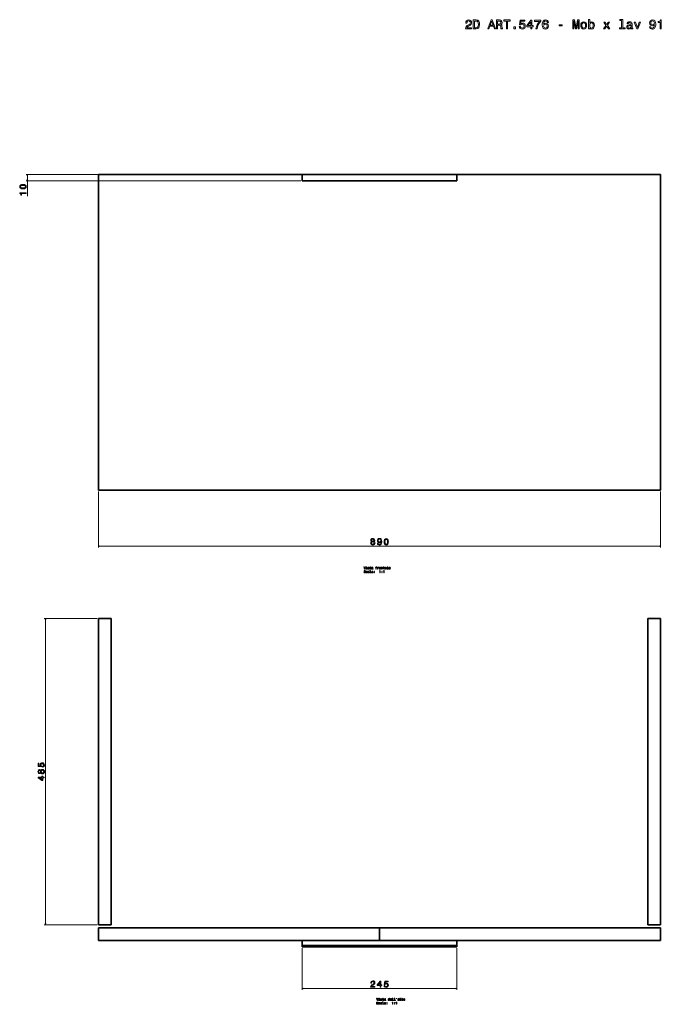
# Model space of a CAD drawing. Extents: x 25 to 1946, y -644 to 916.
# Tile 1 of 2: x 25 to 1041, y -644 to 916. Entities that reach past the tile are written whole.
import ezdxf

# ---------------------------------------------------------------- set-up
doc = ezdxf.new("R2010")
doc.units = 0

msp = doc.modelspace()

# ---------------------------------------------------------------- linework, layer by layer
at = {"color": 7, "lineweight": 13}
for p, q in [((470, 670.5), (34.8, 670.5)), ((36.8, 670.5), (36.8, 636.2)), ((470, 660.5), (34.8, 660.5)), ((149.5, 168.5), (149.5, 79.9)), ((1039.5, 168.5), (1039.5, 79.9)), ((1039.5, 81.9), (149.5, 81.9)), ((147.5, -32.7), (63.6, -32.7)), ((65.6, -517.7), (65.6, -32.7)), ((147.5, -517.7), (63.6, -517.7)), ((472, -554.7), (472, -620.7)), ((717, -554.7), (717, -620.7)), ((472, -618.7), (717, -618.7))]:
    msp.add_line(p, q, dxfattribs=at)
at = {"color": 7, "lineweight": 35}
for p, q in [((594.5, 670.5), (149.5, 670.5)), ((594.5, 670.5), (149.5, 670.5)), ((149.5, 670.5), (149.5, 170.5)), ((149.5, 170.5), (149.5, 670.5)), ((149.5, 670.5), (594.5, 670.5)), ((149.5, 670.5), (169.5, 670.5)), ((169.5, 670.5), (149.5, 670.5)), ((717, 670.5), (472, 670.5)), ((472, 670.5), (717, 670.5)), ((717, 670.5), (472, 670.5)), ((1039.5, 670.5), (594.5, 670.5)), ((1039.5, 670.5), (594.5, 670.5)), ((594.5, 670.5), (1039.5, 670.5)), ((1019.5, 670.5), (1039.5, 670.5)), ((1039.5, 670.5), (1019.5, 670.5)), ((1039.5, 170.5), (1039.5, 670.5)), ((1039.5, 170.5), (1039.5, 670.5)), ((1039.5, 670.5), (1039.5, 170.5)), ((1039.5, 670.5), (1039.5, 170.5)), ((1039.5, 170.5), (1039.5, 670.5)), ((472, 660.5), (717, 660.5)), ((717, 660.5), (472, 660.5)), ((594.5, 170.5), (149.5, 170.5)), ((149.5, 170.5), (594.5, 170.5)), ((1039.5, 170.5), (594.5, 170.5)), ((594.5, 170.5), (1039.5, 170.5)), ((149.5, -32.7), (149.5, -517.7)), ((149.5, -517.7), (149.5, -32.7)), ((149.5, -32.7), (169.5, -32.7)), ((169.5, -32.7), (149.5, -32.7)), ((169.5, -517.7), (169.5, -32.7)), ((169.5, -517.7), (169.5, -32.7)), ((169.5, -32.7), (169.5, -517.7)), ((1019.5, -32.7), (1019.5, -517.7)), ((1019.5, -517.7), (1019.5, -32.7)), ((1019.5, -32.7), (1039.5, -32.7)), ((1039.5, -32.7), (1019.5, -32.7)), ((1039.5, -517.7), (1039.5, -32.7)), ((1039.5, -517.7), (1039.5, -32.7)), ((1039.5, -32.7), (1039.5, -517.7)), ((149.5, -517.7), (169.5, -517.7)), ((149.5, -517.7), (169.5, -517.7)), ((169.5, -517.7), (149.5, -517.7)), ((149.5, -522.7), (149.5, -542.7)), ((594.5, -522.7), (149.5, -522.7)), ((149.5, -522.7), (594.5, -522.7)), ((149.5, -542.7), (149.5, -522.7)), ((1039.5, -522.7), (594.5, -522.7)), ((594.5, -522.7), (594.5, -542.7)), ((594.5, -522.7), (1039.5, -522.7)), ((594.5, -542.7), (594.5, -522.7)), ((1019.5, -517.7), (1039.5, -517.7)), ((1019.5, -517.7), (1039.5, -517.7)), ((1039.5, -517.7), (1019.5, -517.7)), ((1039.5, -542.7), (1039.5, -522.7)), ((1039.5, -542.7), (1039.5, -522.7)), ((1039.5, -522.7), (1039.5, -542.7)), ((149.5, -542.7), (472, -542.7)), ((149.5, -542.7), (594.5, -542.7)), ((594.5, -542.7), (149.5, -542.7)), ((717, -542.7), (472, -542.7)), ((472, -542.7), (717, -542.7)), ((594.5, -542.7), (1039.5, -542.7)), ((1039.5, -542.7), (594.5, -542.7)), ((717, -542.7), (1039.5, -542.7)), ((717, -550.7), (472, -550.7)), ((472, -550.7), (717, -550.7)), ((717, -552.7), (472, -552.7)), ((472, -552.7), (717, -552.7)), ((472, -552.7), (717, -552.7))]:
    msp.add_line(p, q, dxfattribs=at)
at = {"color": 7, "lineweight": 35, "ltscale": 0.25}
for p, q in [((472, 660.5), (472, 670.5)), ((472, 670.5), (472, 660.5)), ((717, 670.5), (717, 660.5)), ((717, 660.5), (717, 670.5)), ((717, -552.7), (717, -542.7))]:
    msp.add_line(p, q, dxfattribs=at)
at = {"color": 7, "lineweight": 35, "ltscale": 0.05}
for p, q in [((717, 668.5), (717, 670.5)), ((472, -552.7), (472, -550.7)), ((472, -550.7), (472, -552.7)), ((717, -550.7), (717, -552.7)), ((717, -552.7), (717, -550.7))]:
    msp.add_line(p, q, dxfattribs=at)
at = {"color": 7, "lineweight": 35, "ltscale": 0.2}
for p, q in [((717, 660.5), (717, 668.5)), ((472, -550.7), (472, -542.7)), ((472, -542.7), (472, -550.7)), ((717, -542.7), (717, -550.7)), ((717, -550.7), (717, -542.7))]:
    msp.add_line(p, q, dxfattribs=at)
at = {"color": 7, "lineweight": 13}
for points in [[(730.6, 901.1), (740.3, 901.1), (740.3, 902.8), (732.7, 902.8), (733.1, 903.8), (733.8, 904.5), (736.1, 906), (737.2, 906.6), (738.6, 907.4), (739.5, 908.5), (740.1, 909.6), (740.3, 911), (739.9, 912.7), (739, 914), (737.5, 914.9), (735.7, 915.2), (733.7, 914.8), (732.2, 913.9), (731.3, 912.4), (731, 910.4), (731, 910.1), (732.8, 910.1), (732.8, 910.3), (733, 911.6), (733.5, 912.6), (734.4, 913.3), (735.6, 913.5), (736.7, 913.3), (737.6, 912.8), (738.2, 912), (738.4, 911), (738.2, 910.1), (737.8, 909.3), (737.2, 908.6), (736.3, 908), (735.1, 907.4), (733.1, 906.1), (731.7, 904.8), (730.9, 903.2), (730.6, 901.1)], [(747.7, 915.1), (743, 915.1), (743, 901.1), (747.7, 901.1), (749.9, 901.5), (751.5, 902.9), (752.5, 905.1), (752.9, 908.1), (752.6, 911.1), (752.2, 912.4), (751.6, 913.3), (750, 914.6), (748.9, 915)], [(747.6, 913.4), (749.1, 913.1), (750.1, 912.2), (750.8, 910.5), (751, 908.1), (750.7, 905.7), (750.1, 904.1), (749, 903.1), (747.6, 902.7), (744.9, 902.7), (744.9, 913.4)], [(765.9, 901.1), (767.7, 901.1), (769.2, 905.2), (774.8, 905.2), (776.3, 901.1), (778.2, 901.1), (773, 915.1), (771, 915.1)], [(769.8, 906.9), (772, 913.1), (774.2, 906.9)], [(779.6, 901.1), (781.5, 901.1), (781.5, 907), (783.4, 907), (784.9, 906.9), (785.7, 906.6), (786.2, 906), (786.4, 904.8), (786.5, 903), (786.6, 901.8), (786.9, 901.1), (789, 901.1), (789, 901.5), (788.5, 902), (788.4, 903.1), (788.2, 905.3), (787.9, 907), (787.4, 907.5), (786.7, 907.9), (787.5, 908.4), (788.1, 909.1), (788.4, 910), (788.6, 911.1), (788.3, 912.8), (787.5, 914), (786.1, 914.8), (784.3, 915.1), (779.6, 915.1)], [(783.8, 913.4), (785, 913.2), (785.9, 912.9), (786.4, 912.1), (786.6, 911), (786.4, 909.9), (785.9, 909.2), (785, 908.8), (783.7, 908.7), (781.5, 908.7), (781.5, 913.4)], [(795.4, 901.1), (797.2, 901.1), (797.2, 913.4), (801.5, 913.4), (801.5, 915.1), (791.1, 915.1), (791.1, 913.4), (795.4, 913.4)], [(815.6, 904.7), (816, 903.1), (817, 901.8), (818.5, 901), (820.3, 900.7), (822.4, 901), (823.9, 902), (825, 903.6), (825.3, 905.6), (825, 907.5), (824, 909), (822.5, 909.9), (820.6, 910.3), (819, 910), (817.9, 909.3), (818.4, 913.1), (824.6, 913.1), (824.6, 914.8), (817.1, 914.8), (816, 907.3), (817.6, 907.3), (818.8, 908.3), (820.3, 908.6), (821.5, 908.4), (822.5, 907.8), (823.2, 906.8), (823.4, 905.5), (823.2, 904.2), (822.5, 903.3), (821.5, 902.6), (820.3, 902.4), (819.2, 902.5), (818.4, 903), (817.8, 903.7), (817.5, 904.7)], [(833.8, 901.1), (835.6, 901.1), (835.6, 904.5), (837.6, 904.5), (837.6, 906.2), (835.6, 906.2), (835.6, 914.8), (833.8, 914.8), (827.7, 906.3), (827.7, 904.5), (833.8, 904.5)], [(829.4, 906.2), (833.8, 912.4), (833.8, 906.2)], [(842.1, 901.1), (844.1, 901.1), (844.8, 904.4), (845.9, 907.5), (847.6, 910.4), (849.8, 913.1), (849.8, 914.8), (840.1, 914.8), (840.1, 912.9), (847.8, 912.9), (845.6, 910.2), (843.9, 907.4), (842.8, 904.3)], [(861.9, 911.3), (861.5, 912.9), (860.6, 914.1), (859.2, 914.9), (857.4, 915.2), (856.2, 915), (855.2, 914.6), (854.3, 914), (853.5, 913.1), (852.9, 912), (852.5, 910.7), (852.2, 909.1), (852.1, 907.3), (852.5, 904.4), (853.4, 902.3), (855, 901.1), (857.2, 900.7), (859.2, 901), (860.7, 902), (861.6, 903.5), (862, 905.4), (861.6, 907.3), (860.7, 908.8), (859.3, 909.7), (857.5, 910), (855.6, 909.6), (854.1, 908.5), (854.5, 910.7), (855.1, 912.3), (856.1, 913.2), (857.5, 913.5), (858.5, 913.4), (859.2, 913), (859.7, 912.2), (860, 911.3)], [(860, 905.4), (859.8, 904.1), (859.2, 903.1), (858.3, 902.5), (857.2, 902.3), (856, 902.5), (855.1, 903.1), (854.5, 904.1), (854.3, 905.3), (854.5, 906.6), (855.1, 907.5), (856, 908.1), (857.3, 908.4), (858.4, 908.1), (859.2, 907.5), (859.8, 906.6)], [(878.9, 905.7), (883.7, 905.7), (883.7, 907.3), (878.9, 907.3)], [(900.5, 901.1), (902.1, 901.1), (902.1, 913.8), (904.7, 901.1), (906.5, 901.1), (909.1, 913.8), (909.1, 901.1), (910.6, 901.1), (910.6, 915.1), (908.2, 915.1), (905.6, 902.7), (903, 915.1), (900.5, 915.1)], [(913, 906.5), (913.4, 904), (914.3, 902.2), (915.8, 901.1), (917.7, 900.7), (919.7, 901.1), (921.2, 902.2), (922.1, 904), (922.4, 906.5), (922.1, 908.9), (921.2, 910.8), (919.7, 911.9), (917.7, 912.3), (915.8, 911.9), (914.3, 910.8), (913.4, 908.9)], [(914.8, 906.5), (915, 908.3), (915.6, 909.6), (916.5, 910.4), (917.7, 910.7), (918.9, 910.4), (919.9, 909.6), (920.4, 908.3), (920.6, 906.5), (920.4, 904.7), (919.9, 903.3), (918.9, 902.5), (917.7, 902.3), (916.5, 902.5), (915.6, 903.3), (915, 904.7)], [(927.4, 902.7), (928.7, 901.2), (930.5, 900.7), (932.2, 901.1), (933.5, 902.2), (934.4, 904.1), (934.7, 906.5), (934.4, 908.9), (933.5, 910.8), (932.2, 911.9), (930.5, 912.3), (928.7, 911.8), (928, 911.1), (927.4, 910.3), (927.4, 915.6), (925.6, 915.6), (925.6, 901.1), (927.4, 901.1)], [(932.9, 906.5), (932.7, 904.7), (932.1, 903.4), (931.3, 902.5), (930.2, 902.3), (929, 902.5), (928.1, 903.4), (927.6, 904.7), (927.4, 906.5), (927.6, 908.3), (928.1, 909.6), (929, 910.4), (930.2, 910.7), (931.3, 910.4), (932.1, 909.6), (932.7, 908.3)], [(951.3, 901.1), (954.1, 905.3), (956.9, 901.1), (959.1, 901.1), (955.2, 906.7), (958.8, 911.9), (956.8, 911.9), (954.1, 908), (951.5, 911.9), (949.4, 911.9), (953, 906.6), (949.2, 901.1)], [(977.8, 914.1), (977.8, 902.6), (974.2, 902.6), (974.2, 901.1), (983.2, 901.1), (983.2, 902.6), (979.6, 902.6), (979.6, 915.6), (975, 915.6), (975, 914.1)], [(992.9, 902.5), (992.9, 902.4), (993, 901.7), (993.3, 901.3), (994.5, 900.9), (995.5, 901), (995.5, 902.4), (995.1, 902.3), (994.5, 902.6), (994.4, 903.4), (994.4, 909), (994.2, 910.5), (993.5, 911.5), (992.3, 912.1), (990.5, 912.3), (988.8, 912), (987.6, 911.4), (986.8, 910.3), (986.5, 908.9), (986.5, 908.8), (988.1, 908.8), (988.3, 909.6), (988.7, 910.2), (989.4, 910.6), (990.5, 910.7), (991.4, 910.6), (992.2, 910.3), (992.6, 909.8), (992.7, 909.1), (992.6, 908.2), (992.3, 907.8), (991.5, 907.6), (990, 907.4), (988.3, 907.1), (987, 906.4), (986.3, 905.4), (986.1, 903.9), (986.3, 902.6), (986.9, 901.6), (987.9, 901), (989.3, 900.8), (991.2, 901.2)], [(992.7, 904.9), (992.4, 903.8), (991.8, 903), (990.8, 902.5), (989.6, 902.3), (988.8, 902.4), (988.3, 902.7), (988, 903.3), (987.9, 904.1), (987.9, 904.8), (988.3, 905.3), (989.5, 905.9), (991.2, 906.1), (992.7, 906.6)], [(1001.8, 901.1), (1003.7, 901.1), (1007.6, 911.9), (1005.8, 911.9), (1002.8, 903.2), (999.7, 911.9), (997.8, 911.9)], [(1022.2, 904.5), (1022.5, 902.9), (1023.4, 901.7), (1024.7, 901), (1026.5, 900.7), (1027.7, 900.8), (1028.8, 901.2), (1029.7, 901.8), (1030.5, 902.7), (1031.1, 903.8), (1031.5, 905.2), (1031.8, 906.7), (1031.9, 908.6), (1031.5, 911.4), (1030.6, 913.5), (1029, 914.7), (1026.8, 915.2), (1024.9, 914.8), (1023.4, 913.8), (1022.4, 912.4), (1022.1, 910.5), (1022.4, 908.5), (1023.3, 907.1), (1024.8, 906.1), (1026.5, 905.8), (1028.4, 906.2), (1029.9, 907.4), (1029.6, 905.1), (1028.9, 903.6), (1027.9, 902.6), (1026.6, 902.3), (1025.5, 902.4), (1024.8, 902.9), (1024.2, 903.6), (1024, 904.5)], [(1024, 910.5), (1024.2, 911.7), (1024.8, 912.7), (1025.7, 913.4), (1026.8, 913.6), (1028, 913.4), (1028.9, 912.7), (1029.5, 911.8), (1029.7, 910.5), (1029.5, 909.2), (1028.9, 908.3), (1028, 907.7), (1026.8, 907.5), (1025.7, 907.7), (1024.8, 908.3), (1024.2, 909.2)], [(1038.8, 901.1), (1040.6, 901.1), (1040.6, 915.2), (1039.3, 915.2), (1038.9, 913.9), (1038.2, 913.1), (1037.1, 912.6), (1035.5, 912.5), (1035.5, 911), (1038.8, 911)], [(807, 901.1), (809.8, 901.1), (809.8, 904.1), (807, 904.1)], [(29.9, 647.7), (32.1, 647.9), (33.7, 648.6), (34.7, 649.7), (35, 651.2), (34.7, 652.6), (33.7, 653.7), (32.1, 654.4), (29.9, 654.6), (27.6, 654.4), (26.7, 654.1), (26, 653.7), (25, 652.6), (24.7, 651.2), (25, 649.7), (26, 648.6), (27.6, 647.9)], [(34.8, 640.2), (34.8, 641.5), (24.7, 641.5), (24.7, 640.6), (25.6, 640.3), (26.2, 639.8), (26.5, 639), (26.6, 637.9), (27.6, 637.9), (27.6, 640.2)], [(29.9, 649.1), (28.1, 649.2), (26.9, 649.5), (26.1, 650.2), (25.9, 651.2), (26.1, 652.1), (26.9, 652.8), (28.1, 653.1), (29.9, 653.2), (31.6, 653.1), (32.9, 652.8), (33.6, 652.1), (33.9, 651.2), (33.6, 650.2), (32.9, 649.5), (31.6, 649.2)], [(582, 89.3), (581.3, 88.9), (580.8, 88.3), (580.5, 87.6), (580.4, 86.8), (580.6, 85.5), (581.3, 84.5), (582.4, 83.9), (583.8, 83.6), (585.3, 83.9), (586.4, 84.5), (587, 85.5), (587.3, 86.8), (587.2, 87.6), (586.9, 88.3), (586.3, 88.9), (585.6, 89.3), (586.2, 89.6), (586.6, 90.1), (586.8, 90.7), (586.9, 91.4), (586.7, 92.4), (586.1, 93.2), (585.1, 93.8), (583.8, 94), (582.5, 93.8), (581.5, 93.2), (580.9, 92.4), (580.7, 91.4), (580.8, 90.7), (581, 90.1)], [(591, 86.4), (591.3, 85.2), (591.9, 84.4), (592.9, 83.8), (594.2, 83.6), (595, 83.7), (595.8, 84), (596.4, 84.4), (597, 85.1), (597.4, 85.8), (597.7, 86.8), (597.9, 88), (598, 89.2), (597.7, 91.3), (597, 92.8), (595.9, 93.7), (594.4, 94), (592.9, 93.7), (591.9, 93), (591.2, 92), (591, 90.6), (591.2, 89.2), (591.9, 88.2), (592.9, 87.5), (594.2, 87.3), (595.5, 87.6), (596.5, 88.4), (596.3, 86.8), (595.8, 85.7), (595.1, 85), (594.2, 84.8), (593.4, 84.9), (592.9, 85.2), (592.5, 85.7), (592.4, 86.4)], [(601.7, 88.8), (601.9, 86.5), (602.6, 84.9), (603.7, 83.9), (605.2, 83.6), (606.7, 83.9), (607.7, 84.9), (608.4, 86.5), (608.6, 88.8), (608.4, 91), (608.1, 91.9), (607.7, 92.7), (606.7, 93.6), (605.2, 94), (603.7, 93.6), (602.6, 92.6), (601.9, 91)], [(581.8, 86.8), (581.9, 87.6), (582.3, 88.1), (583, 88.5), (583.8, 88.6), (584.7, 88.5), (585.3, 88.1), (585.7, 87.6), (585.9, 86.8), (585.7, 86), (585.3, 85.4), (584.7, 85), (583.8, 84.8), (583, 85), (582.3, 85.4), (581.9, 86)], [(582.1, 91.3), (582.2, 91.9), (582.5, 92.4), (583.1, 92.7), (583.8, 92.8), (584.5, 92.7), (585.1, 92.4), (585.4, 91.9), (585.6, 91.3), (585.4, 90.6), (585.1, 90.1), (584.5, 89.8), (583.8, 89.7), (583.1, 89.8), (582.5, 90.1), (582.2, 90.6)], [(592.4, 90.6), (592.5, 91.5), (592.9, 92.2), (593.5, 92.7), (594.4, 92.8), (595.2, 92.7), (595.9, 92.2), (596.3, 91.5), (596.4, 90.6), (596.3, 89.7), (595.9, 89.1), (595.2, 88.6), (594.3, 88.5), (593.5, 88.6), (592.9, 89.1), (592.5, 89.7)], [(603.1, 88.8), (603.2, 90.5), (603.6, 91.8), (604.2, 92.5), (605.2, 92.8), (606.1, 92.5), (606.8, 91.8), (607.1, 90.5), (607.2, 88.8), (607.1, 87), (606.8, 85.8), (606.1, 85), (605.2, 84.8), (604.2, 85), (603.6, 85.8), (603.2, 87)], [(571.9, 49.1), (571, 46.2), (570.1, 49.1), (569.6, 49.1), (570.8, 45.6), (571.3, 45.6), (572.4, 49.1)], [(574.4, 46), (574.4, 48.3), (573.2, 48.3), (573.2, 47.9), (573.9, 47.9), (573.9, 46), (573, 46), (573, 45.6), (575.3, 45.6), (575.3, 46)], [(574.4, 49.3), (573.9, 49.3), (573.9, 48.8), (574.4, 48.8)], [(577.4, 47.2), (576.9, 47.3), (576.6, 47.4), (576.5, 47.7), (576.6, 47.8), (576.7, 48), (576.8, 48), (577.1, 48.1), (577.3, 48), (577.5, 47.9), (577.6, 47.8), (577.7, 47.6), (578.1, 47.6), (578.1, 47.6), (578, 48), (577.8, 48.2), (577.5, 48.4), (577.1, 48.4), (576.6, 48.4), (576.3, 48.2), (576.1, 48), (576.1, 47.7), (576.1, 47.4), (576.3, 47.1), (576.5, 47), (576.8, 46.9), (577.3, 46.8), (577.6, 46.6), (577.7, 46.5), (577.7, 46.4), (577.7, 46.2), (577.6, 46.1), (577.4, 46), (577.1, 45.9), (576.8, 46), (576.6, 46.1), (576.5, 46.2), (576.4, 46.5), (576, 46.5), (576.1, 46.1), (576.3, 45.8), (576.6, 45.6), (577.1, 45.5), (577.5, 45.6), (577.9, 45.8), (578.1, 46.1), (578.2, 46.4), (578.1, 46.8), (578, 47), (577.7, 47.1)], [(579.7, 47.9), (579.7, 46.5), (579.7, 46.1), (579.8, 45.8), (580.1, 45.6), (580.6, 45.5), (581.1, 45.6), (581.1, 46), (580.8, 45.9), (580.4, 46), (580.2, 46.1), (580.1, 46.3), (580.1, 46.6), (580.1, 47.9), (581.1, 47.9), (581.1, 48.3), (580.1, 48.3), (580.1, 49.1), (579.7, 49.1), (579.7, 48.3), (578.9, 48.3), (578.9, 47.9)], [(583.7, 46), (583.7, 46), (583.8, 45.8), (583.8, 45.7), (584.1, 45.6), (584.4, 45.6), (584.4, 46), (584.3, 46), (584.1, 46), (584.1, 46.2), (584.1, 47.6), (584.1, 48), (583.9, 48.2), (583.6, 48.4), (583.1, 48.4), (582.7, 48.4), (582.4, 48.2), (582.2, 47.9), (582.1, 47.6), (582.1, 47.6), (582.5, 47.6), (582.6, 47.8), (582.7, 47.9), (582.9, 48), (583.1, 48.1), (583.4, 48), (583.6, 48), (583.7, 47.8), (583.7, 47.6), (583.7, 47.4), (583.6, 47.3), (583.4, 47.3), (583, 47.2), (582.6, 47.1), (582.3, 47), (582.1, 46.7), (582, 46.4), (582.1, 46), (582.2, 45.8), (582.5, 45.6), (582.8, 45.6), (583.3, 45.7)], [(583.7, 46.6), (583.6, 46.3), (583.5, 46.1), (583.2, 46), (582.9, 46), (582.7, 46), (582.6, 46.1), (582.5, 46.2), (582.5, 46.4), (582.5, 46.6), (582.6, 46.7), (582.9, 46.8), (583.3, 46.9), (583.7, 47)], [(588.8, 47.9), (588.8, 45.6), (589.2, 45.6), (589.2, 47.9), (590.3, 47.9), (590.3, 48.3), (589.2, 48.3), (589.2, 48.4), (589.3, 48.6), (589.4, 48.8), (589.6, 48.8), (589.9, 48.9), (590.3, 48.9), (590.3, 49.2), (589.8, 49.3), (589.3, 49.2), (589, 49.1), (588.9, 48.8), (588.8, 48.5), (588.8, 48.3), (588, 48.3), (588, 47.9)], [(591.4, 45.6), (591.8, 45.6), (591.8, 47.2), (591.9, 47.6), (592, 47.8), (592.2, 48), (592.5, 48), (592.8, 48), (592.9, 47.9), (593, 47.7), (593.1, 47.5), (593.5, 47.5), (593.5, 47.9), (593.3, 48.2), (593, 48.4), (592.6, 48.4), (592.4, 48.4), (592.1, 48.3), (592, 48.1), (591.8, 47.9), (591.8, 48.4), (591.4, 48.4)], [(594.1, 47), (594.2, 46.4), (594.4, 45.9), (594.8, 45.6), (595.3, 45.5), (595.8, 45.6), (596.2, 45.9), (596.4, 46.4), (596.5, 47), (596.4, 47.6), (596.2, 48.1), (595.8, 48.3), (595.3, 48.4), (594.8, 48.3), (594.4, 48.1), (594.2, 47.6)], [(594.6, 47), (594.6, 47.5), (594.8, 47.8), (595, 48), (595.3, 48.1), (595.6, 48), (595.8, 47.8), (596, 47.5), (596, 47), (596, 46.5), (595.8, 46.2), (595.6, 46), (595.3, 45.9), (595, 46), (594.8, 46.2), (594.6, 46.5)], [(597.3, 45.6), (597.7, 45.6), (597.7, 47.2), (597.8, 47.6), (597.9, 47.8), (598.2, 48), (598.5, 48), (598.7, 48), (598.9, 47.9), (598.9, 47.6), (599, 47.3), (599, 45.6), (599.4, 45.6), (599.4, 47.4), (599.4, 47.8), (599.3, 48.1), (599, 48.4), (598.5, 48.4), (598.3, 48.4), (598.1, 48.3), (597.9, 48.2), (597.7, 47.9), (597.7, 48.4), (597.3, 48.4)], [(600.9, 47.9), (600.9, 46.5), (601, 46.1), (601.1, 45.8), (601.4, 45.6), (601.9, 45.5), (602.4, 45.6), (602.4, 46), (602, 45.9), (601.7, 46), (601.5, 46.1), (601.4, 46.3), (601.4, 46.6), (601.4, 47.9), (602.4, 47.9), (602.4, 48.3), (601.4, 48.3), (601.4, 49.1), (600.9, 49.1), (600.9, 48.3), (600.2, 48.3), (600.2, 47.9)], [(605, 46), (605, 46), (605, 45.8), (605.1, 45.7), (605.4, 45.6), (605.6, 45.6), (605.6, 46), (605.5, 46), (605.4, 46), (605.4, 46.2), (605.4, 47.6), (605.3, 48), (605.1, 48.2), (604.8, 48.4), (604.4, 48.4), (604, 48.4), (603.7, 48.2), (603.5, 47.9), (603.4, 47.6), (603.4, 47.6), (603.8, 47.6), (603.8, 47.8), (603.9, 47.9), (604.1, 48), (604.4, 48.1), (604.6, 48), (604.8, 48), (604.9, 47.8), (604.9, 47.6), (604.9, 47.4), (604.8, 47.3), (604.6, 47.3), (604.3, 47.2), (603.8, 47.1), (603.5, 47), (603.3, 46.7), (603.3, 46.4), (603.3, 46), (603.5, 45.8), (603.7, 45.6), (604.1, 45.6), (604.6, 45.7)], [(604.9, 46.6), (604.9, 46.3), (604.7, 46.1), (604.5, 46), (604.2, 46), (604, 46), (603.8, 46.1), (603.8, 46.2), (603.7, 46.4), (603.7, 46.6), (603.8, 46.7), (604.2, 46.8), (604.6, 46.9), (604.9, 47)], [(607.3, 48.9), (607.3, 46), (606.4, 46), (606.4, 45.6), (608.6, 45.6), (608.6, 46), (607.7, 46), (607.7, 49.3), (606.6, 49.3), (606.6, 48.9)], [(609.8, 46.9), (611.6, 46.9), (611.6, 47.1), (611.5, 47.7), (611.3, 48.1), (611, 48.4), (610.5, 48.4), (610, 48.3), (609.7, 48.1), (609.4, 47.6), (609.4, 47), (609.4, 46.4), (609.7, 45.9), (610, 45.6), (610.5, 45.5), (610.9, 45.6), (611.2, 45.8), (611.4, 46.1), (611.6, 46.4), (611.1, 46.4), (611, 46.2), (610.9, 46.1), (610.5, 45.9), (610.2, 46), (610, 46.2), (609.9, 46.5), (609.8, 46.9)], [(609.8, 47.2), (609.9, 47.6), (610, 47.8), (610.2, 48), (610.5, 48.1), (610.8, 48), (611, 47.8), (611.1, 47.6), (611.1, 47.2)], [(570.2, 40.8), (569.8, 40.8), (569.9, 40.2), (570.1, 39.8), (570.5, 39.6), (571, 39.5), (571.5, 39.6), (571.9, 39.8), (572.2, 40.2), (572.3, 40.6), (572.2, 41), (572, 41.3), (571.6, 41.5), (571.2, 41.6), (570.8, 41.7), (570.5, 41.8), (570.4, 42), (570.3, 42.2), (570.4, 42.4), (570.5, 42.6), (570.7, 42.7), (571, 42.8), (571.3, 42.7), (571.5, 42.6), (571.6, 42.4), (571.7, 42.1), (572.2, 42.1), (572.2, 42.1), (572.1, 42.5), (571.9, 42.9), (571.5, 43.1), (571, 43.2), (570.5, 43.1), (570.2, 42.9), (569.9, 42.6), (569.9, 42.1), (569.9, 41.8), (570.1, 41.5), (570.4, 41.3), (570.8, 41.2), (571.2, 41.1), (571.6, 41), (571.7, 40.8), (571.8, 40.6), (571.7, 40.3), (571.6, 40.1), (571.4, 40), (571, 39.9), (570.7, 40), (570.4, 40.1), (570.3, 40.4)], [(574.7, 41.4), (575.2, 41.4), (575.1, 41.8), (574.9, 42.1), (574.5, 42.3), (574.1, 42.4), (573.6, 42.3), (573.2, 42), (573, 41.6), (572.9, 40.9), (573, 40.3), (573.2, 39.9), (573.6, 39.6), (574.1, 39.5), (574.5, 39.6), (574.8, 39.8), (575.1, 40.1), (575.2, 40.6), (574.8, 40.6), (574.7, 40.3), (574.5, 40.1), (574.3, 39.9), (574.1, 39.9), (573.8, 40), (573.6, 40.2), (573.4, 40.5), (573.4, 41), (573.4, 41.4), (573.6, 41.7), (573.8, 41.9), (574.1, 42), (574.4, 42), (574.5, 41.9), (574.7, 41.7)], [(577.7, 39.9), (577.7, 39.9), (577.7, 39.8), (577.8, 39.6), (578.1, 39.5), (578.3, 39.6), (578.3, 39.9), (578.2, 39.9), (578.1, 40), (578, 40.2), (578, 41.6), (578, 41.9), (577.8, 42.2), (577.5, 42.3), (577.1, 42.4), (576.6, 42.3), (576.3, 42.2), (576.1, 41.9), (576.1, 41.5), (576.1, 41.5), (576.5, 41.5), (576.5, 41.7), (576.6, 41.9), (576.8, 42), (577.1, 42), (577.3, 42), (577.5, 41.9), (577.6, 41.8), (577.6, 41.6), (577.6, 41.4), (577.5, 41.3), (577.3, 41.2), (576.9, 41.2), (576.5, 41.1), (576.2, 40.9), (576, 40.7), (576, 40.3), (576, 40), (576.2, 39.7), (576.4, 39.6), (576.8, 39.5), (577.2, 39.6)], [(577.6, 40.5), (577.5, 40.3), (577.4, 40.1), (577.1, 39.9), (576.8, 39.9), (576.7, 39.9), (576.5, 40), (576.4, 40.2), (576.4, 40.3), (576.4, 40.5), (576.5, 40.7), (576.8, 40.8), (577.2, 40.9), (577.6, 41)], [(580, 42.8), (580, 40), (579.1, 40), (579.1, 39.6), (581.3, 39.6), (581.3, 40), (580.4, 40), (580.4, 43.2), (579.3, 43.2), (579.3, 42.8)], [(583.7, 39.9), (583.7, 39.9), (583.8, 39.8), (583.8, 39.6), (584.1, 39.5), (584.4, 39.6), (584.4, 39.9), (584.3, 39.9), (584.1, 40), (584.1, 40.2), (584.1, 41.6), (584.1, 41.9), (583.9, 42.2), (583.6, 42.3), (583.1, 42.4), (582.7, 42.3), (582.4, 42.2), (582.2, 41.9), (582.1, 41.5), (582.1, 41.5), (582.5, 41.5), (582.6, 41.7), (582.7, 41.9), (582.9, 42), (583.1, 42), (583.4, 42), (583.6, 41.9), (583.7, 41.8), (583.7, 41.6), (583.7, 41.4), (583.6, 41.3), (583.4, 41.2), (583, 41.2), (582.6, 41.1), (582.3, 40.9), (582.1, 40.7), (582, 40.3), (582.1, 40), (582.2, 39.7), (582.5, 39.6), (582.8, 39.5), (583.3, 39.6)], [(583.7, 40.5), (583.6, 40.3), (583.5, 40.1), (583.2, 39.9), (582.9, 39.9), (582.7, 39.9), (582.6, 40), (582.5, 40.2), (582.5, 40.3), (582.5, 40.5), (582.6, 40.7), (582.9, 40.8), (583.3, 40.9), (583.7, 41)], [(585.9, 41.6), (586.5, 41.6), (586.5, 42.3), (585.9, 42.3)], [(585.9, 39.6), (586.5, 39.6), (586.5, 40.3), (585.9, 40.3)], [(595.2, 39.6), (595.7, 39.6), (595.7, 43.1), (595.3, 43.1), (595.2, 42.8), (595.1, 42.6), (594.8, 42.5), (594.4, 42.4), (594.4, 42.1), (595.2, 42.1)], [(598, 41.6), (598.7, 41.6), (598.7, 42.3), (598, 42.3)], [(598, 39.6), (598.7, 39.6), (598.7, 40.3), (598, 40.3)], [(601.3, 39.6), (601.7, 39.6), (601.7, 43.1), (601.4, 43.1), (601.3, 42.8), (601.1, 42.6), (600.9, 42.5), (600.5, 42.4), (600.5, 42.1), (601.3, 42.1)], [(61, -268.1), (62.2, -267.8), (63.1, -267.1), (63.7, -266.1), (63.9, -264.8), (63.6, -263.3), (62.9, -262.2), (61.8, -261.4), (60.4, -261.2), (59, -261.4), (58, -262.1), (57.3, -263.2), (57.1, -264.6), (57.2, -265.7), (57.7, -266.5), (55, -266.1), (55, -261.7), (53.8, -261.7), (53.8, -267.1), (59.1, -267.9), (59.1, -266.7), (58.5, -265.9), (58.2, -264.8), (58.4, -263.9), (58.8, -263.2), (59.5, -262.7), (60.4, -262.6), (61.4, -262.7), (62.1, -263.2), (62.5, -263.9), (62.7, -264.8), (62.6, -265.6), (62.2, -266.2), (61.7, -266.6), (61, -266.8)], [(58.2, -277), (58.6, -277.8), (59.2, -278.3), (59.9, -278.6), (60.8, -278.7), (62, -278.5), (63, -277.8), (63.7, -276.7), (63.9, -275.2), (63.7, -273.8), (63, -272.7), (62, -272), (60.8, -271.8), (59.9, -271.9), (59.2, -272.2), (58.6, -272.7), (58.2, -273.5), (57.9, -272.9), (57.4, -272.5), (56.8, -272.2), (56.1, -272.1), (55.1, -272.4), (54.3, -273), (53.7, -274), (53.5, -275.2), (53.7, -276.5), (54.3, -277.5), (55.1, -278.1), (56.1, -278.4), (56.8, -278.3), (57.4, -278)], [(56.2, -277), (55.6, -276.9), (55.1, -276.5), (54.8, -276), (54.7, -275.2), (54.8, -274.5), (55.1, -274), (55.6, -273.6), (56.2, -273.5), (56.9, -273.6), (57.4, -274), (57.7, -274.5), (57.8, -275.2), (57.7, -276), (57.4, -276.5), (56.9, -276.9)], [(60.7, -277.3), (60, -277.2), (59.4, -276.8), (59, -276.1), (58.9, -275.2), (59, -274.4), (59.4, -273.7), (60, -273.3), (60.7, -273.2), (61.5, -273.3), (62.2, -273.7), (62.6, -274.4), (62.7, -275.2), (62.6, -276.1), (62.2, -276.8), (61.5, -277.2)], [(63.6, -285.1), (63.6, -283.8), (61.1, -283.8), (61.1, -282.4), (60, -282.4), (60, -283.8), (53.8, -283.8), (53.8, -285.1), (59.9, -289.5), (61.1, -289.5), (61.1, -285.1)], [(60, -288.3), (55.5, -285.1), (60, -285.1)], [(580.3, -616.7), (587.2, -616.7), (587.2, -615.4), (581.8, -615.4), (582.1, -614.8), (582.6, -614.2), (584.2, -613.2), (585, -612.7), (586, -612.1), (586.6, -611.4), (587, -610.6), (587.2, -609.6), (586.9, -608.4), (586.3, -607.4), (585.2, -606.8), (583.9, -606.6), (582.5, -606.9), (581.4, -607.5), (580.8, -608.6), (580.5, -610), (580.5, -610.2), (581.9, -610.2), (581.9, -610.1), (582, -609.1), (582.4, -608.4), (583, -608), (583.8, -607.8), (584.6, -608), (585.3, -608.3), (585.7, -608.9), (585.8, -609.6), (585.7, -610.2), (585.4, -610.8), (585, -611.3), (584.3, -611.7), (583.5, -612.2), (582.1, -613.1), (581.1, -614), (580.5, -615.2), (580.3, -616.6)], [(595.3, -616.7), (596.6, -616.7), (596.6, -614.2), (598, -614.2), (598, -613.1), (596.6, -613.1), (596.6, -606.9), (595.3, -606.9), (590.9, -612.9), (590.9, -614.2), (595.3, -614.2)], [(601.6, -614.1), (601.9, -615.3), (602.6, -616.2), (603.7, -616.8), (605, -617), (606.4, -616.7), (607.6, -616), (608.3, -614.9), (608.6, -613.4), (608.3, -612.1), (607.6, -611), (606.6, -610.4), (605.2, -610.1), (604.1, -610.3), (603.2, -610.8), (603.6, -608.1), (608, -608.1), (608, -606.9), (602.7, -606.9), (601.9, -612.2), (603, -612.2), (603.9, -611.5), (604.9, -611.3), (605.9, -611.4), (606.6, -611.9), (607, -612.6), (607.2, -613.5), (607, -614.4), (606.6, -615.1), (605.9, -615.6), (604.9, -615.7), (604.2, -615.6), (603.6, -615.3), (603.2, -614.8), (602.9, -614.1)], [(592.1, -613.1), (595.3, -608.6), (595.3, -613.1)], [(591.9, -634.1), (591, -637.1), (590.1, -634.1), (589.6, -634.1), (590.8, -637.6), (591.3, -637.6), (592.4, -634.1)], [(594.4, -637.2), (594.4, -635), (593.2, -635), (593.2, -635.4), (593.9, -635.4), (593.9, -637.2), (593, -637.2), (593, -637.6), (595.3, -637.6), (595.3, -637.2)], [(594.4, -634), (593.9, -634), (593.9, -634.5), (594.4, -634.5)], [(597.4, -636), (596.9, -635.9), (596.6, -635.8), (596.5, -635.6), (596.6, -635.4), (596.7, -635.3), (596.8, -635.2), (597.1, -635.2), (597.3, -635.2), (597.5, -635.3), (597.6, -635.4), (597.7, -635.6), (598.1, -635.6), (598.1, -635.6), (598, -635.3), (597.8, -635), (597.5, -634.9), (597.1, -634.8), (596.6, -634.9), (596.3, -635), (596.1, -635.3), (596.1, -635.6), (596.1, -635.9), (596.3, -636.1), (596.5, -636.2), (596.8, -636.4), (597.3, -636.5), (597.6, -636.6), (597.7, -636.7), (597.7, -636.9), (597.7, -637), (597.6, -637.2), (597.4, -637.3), (597.1, -637.3), (596.8, -637.3), (596.6, -637.2), (596.5, -637), (596.4, -636.8), (596, -636.8), (596.1, -637.2), (596.3, -637.5), (596.6, -637.6), (597.1, -637.7), (597.5, -637.6), (597.9, -637.5), (598.1, -637.2), (598.2, -636.8), (598.1, -636.5), (598, -636.3), (597.7, -636.1)], [(599.7, -635.4), (599.7, -636.7), (599.7, -637.2), (599.8, -637.5), (600.1, -637.6), (600.6, -637.7), (601.1, -637.7), (601.1, -637.3), (600.8, -637.3), (600.4, -637.3), (600.2, -637.1), (600.1, -636.9), (600.1, -636.6), (600.1, -635.4), (601.1, -635.4), (601.1, -635), (600.1, -635), (600.1, -634.2), (599.7, -634.2), (599.7, -635), (598.9, -635), (598.9, -635.4)], [(603.7, -637.2), (603.7, -637.3), (603.8, -637.4), (603.8, -637.6), (604.1, -637.6), (604.4, -637.6), (604.4, -637.3), (604.3, -637.3), (604.1, -637.2), (604.1, -637), (604.1, -635.6), (604.1, -635.3), (603.9, -635), (603.6, -634.8), (603.1, -634.8), (602.7, -634.9), (602.4, -635), (602.2, -635.3), (602.1, -635.6), (602.1, -635.7), (602.5, -635.7), (602.6, -635.5), (602.7, -635.3), (602.9, -635.2), (603.1, -635.2), (603.4, -635.2), (603.6, -635.3), (603.7, -635.4), (603.7, -635.6), (603.7, -635.8), (603.6, -635.9), (603.4, -636), (603, -636), (602.6, -636.1), (602.3, -636.3), (602.1, -636.5), (602, -636.9), (602.1, -637.2), (602.2, -637.5), (602.5, -637.6), (602.8, -637.7), (603.3, -637.6)], [(603.7, -636.6), (603.6, -636.9), (603.5, -637.1), (603.2, -637.2), (602.9, -637.3), (602.7, -637.3), (602.6, -637.2), (602.5, -637), (602.5, -636.8), (602.5, -636.7), (602.6, -636.5), (602.9, -636.4), (603.3, -636.3), (603.7, -636.2)], [(609.9, -637.2), (609.9, -637.6), (610.3, -637.6), (610.3, -634), (609.9, -634), (609.9, -635.3), (609.5, -634.9), (609.3, -634.8), (609.1, -634.8), (608.6, -634.9), (608.3, -635.2), (608.1, -635.6), (608, -636.2), (608.1, -636.9), (608.3, -637.3), (608.6, -637.6), (609.1, -637.7), (609.3, -637.7), (609.5, -637.6)], [(609.2, -635.2), (609.4, -635.3), (609.7, -635.5), (609.8, -635.8), (609.8, -636.2), (609.8, -636.7), (609.7, -637), (609.4, -637.2), (609.2, -637.3), (608.9, -637.2), (608.7, -637), (608.5, -636.7), (608.5, -636.2), (608.5, -635.8), (608.7, -635.5), (608.9, -635.3)], [(612.8, -637.2), (612.8, -637.3), (612.9, -637.4), (612.9, -637.6), (613.3, -637.6), (613.5, -637.6), (613.5, -637.3), (613.4, -637.3), (613.3, -637.2), (613.2, -637), (613.2, -635.6), (613.2, -635.3), (613, -635), (612.7, -634.8), (612.2, -634.8), (611.8, -634.9), (611.5, -635), (611.3, -635.3), (611.3, -635.6), (611.3, -635.7), (611.6, -635.7), (611.7, -635.5), (611.8, -635.3), (612, -635.2), (612.2, -635.2), (612.5, -635.2), (612.7, -635.3), (612.8, -635.4), (612.8, -635.6), (612.8, -635.8), (612.7, -635.9), (612.5, -636), (612.1, -636), (611.7, -636.1), (611.4, -636.3), (611.2, -636.5), (611.1, -636.9), (611.2, -637.2), (611.3, -637.5), (611.6, -637.6), (611.9, -637.7), (612.4, -637.6)], [(612.8, -636.6), (612.7, -636.9), (612.6, -637.1), (612.3, -637.2), (612, -637.3), (611.8, -637.3), (611.7, -637.2), (611.6, -637), (611.6, -636.8), (611.6, -636.7), (611.7, -636.5), (612, -636.4), (612.4, -636.3), (612.8, -636.2)], [(615.1, -634.3), (615.1, -637.2), (614.2, -637.2), (614.2, -637.6), (616.5, -637.6), (616.5, -637.2), (615.6, -637.2), (615.6, -634), (614.4, -634), (614.4, -634.3)], [(618.2, -634.3), (618.2, -637.2), (617.3, -637.2), (617.3, -637.6), (619.5, -637.6), (619.5, -637.2), (618.6, -637.2), (618.6, -634), (617.5, -634), (617.5, -634.3)], [(621.2, -634), (621.2, -635.3), (621.5, -635.3), (621.5, -634)], [(625, -637.2), (625, -637.3), (625, -637.4), (625.1, -637.6), (625.4, -637.6), (625.6, -637.6), (625.6, -637.3), (625.5, -637.3), (625.4, -637.2), (625.4, -637), (625.4, -635.6), (625.3, -635.3), (625.1, -635), (624.8, -634.8), (624.4, -634.8), (624, -634.9), (623.7, -635), (623.5, -635.3), (623.4, -635.6), (623.4, -635.7), (623.8, -635.7), (623.8, -635.5), (623.9, -635.3), (624.1, -635.2), (624.4, -635.2), (624.6, -635.2), (624.8, -635.3), (624.9, -635.4), (624.9, -635.6), (624.9, -635.8), (624.8, -635.9), (624.6, -636), (624.3, -636), (623.8, -636.1), (623.5, -636.3), (623.3, -636.5), (623.3, -636.9), (623.3, -637.2), (623.5, -637.5), (623.7, -637.6), (624.1, -637.7), (624.6, -637.6)], [(624.9, -636.6), (624.9, -636.9), (624.7, -637.1), (624.5, -637.2), (624.2, -637.3), (624, -637.3), (623.8, -637.2), (623.8, -637), (623.7, -636.8), (623.7, -636.7), (623.8, -636.5), (624.2, -636.4), (624.6, -636.3), (624.9, -636.2)], [(627.3, -634.3), (627.3, -637.2), (626.4, -637.2), (626.4, -637.6), (628.6, -637.6), (628.6, -637.2), (627.7, -637.2), (627.7, -634), (626.6, -634), (626.6, -634.3)], [(630, -635.4), (630, -636.7), (630.1, -637.2), (630.2, -637.5), (630.5, -637.6), (631, -637.7), (631.5, -637.7), (631.5, -637.3), (631.1, -637.3), (630.8, -637.3), (630.6, -637.1), (630.5, -636.9), (630.5, -636.6), (630.5, -635.4), (631.5, -635.4), (631.5, -635), (630.5, -635), (630.5, -634.2), (630, -634.2), (630, -635), (629.3, -635), (629.3, -635.4)], [(632.3, -636.2), (632.4, -636.9), (632.7, -637.3), (633, -637.6), (633.5, -637.7), (634, -637.6), (634.4, -637.3), (634.6, -636.9), (634.7, -636.2), (634.6, -635.6), (634.4, -635.2), (634, -634.9), (633.5, -634.8), (633, -634.9), (632.7, -635.2), (632.4, -635.6)], [(632.8, -636.2), (632.8, -635.8), (633, -635.5), (633.2, -635.3), (633.5, -635.2), (633.8, -635.3), (634.1, -635.5), (634.2, -635.8), (634.2, -636.2), (634.2, -636.7), (634.1, -637), (633.8, -637.2), (633.5, -637.3), (633.2, -637.2), (633, -637), (632.8, -636.7)], [(590.2, -642.5), (589.8, -642.5), (589.9, -643), (590.1, -643.4), (590.5, -643.7), (591, -643.7), (591.5, -643.7), (591.9, -643.4), (592.2, -643.1), (592.3, -642.6), (592.2, -642.2), (592, -641.9), (591.6, -641.8), (591.2, -641.6), (590.8, -641.5), (590.5, -641.4), (590.4, -641.3), (590.3, -641), (590.4, -640.8), (590.5, -640.6), (590.7, -640.5), (591, -640.5), (591.3, -640.5), (591.5, -640.7), (591.6, -640.9), (591.7, -641.2), (592.2, -641.2), (592.2, -641.2), (592.1, -640.7), (591.9, -640.4), (591.5, -640.1), (591, -640.1), (590.5, -640.1), (590.2, -640.3), (589.9, -640.7), (589.9, -641.1), (589.9, -641.5), (590.1, -641.7), (590.4, -641.9), (590.8, -642), (591.2, -642.1), (591.6, -642.3), (591.7, -642.4), (591.8, -642.7), (591.7, -642.9), (591.6, -643.1), (591.4, -643.3), (591, -643.3), (590.7, -643.3), (590.4, -643.1), (590.3, -642.8)], [(594.7, -641.8), (595.2, -641.8), (595.1, -641.4), (594.9, -641.1), (594.5, -640.9), (594.1, -640.8), (593.6, -640.9), (593.2, -641.2), (593, -641.7), (592.9, -642.3), (593, -642.9), (593.2, -643.4), (593.6, -643.6), (594.1, -643.7), (594.5, -643.7), (594.8, -643.5), (595.1, -643.1), (595.2, -642.7), (594.8, -642.7), (594.7, -643), (594.5, -643.2), (594.3, -643.3), (594.1, -643.3), (593.8, -643.3), (593.6, -643.1), (593.4, -642.7), (593.4, -642.3), (593.4, -641.8), (593.6, -641.5), (593.8, -641.3), (594.1, -641.2), (594.4, -641.3), (594.5, -641.4), (594.7, -641.6)], [(597.7, -643.3), (597.7, -643.3), (597.7, -643.5), (597.8, -643.6), (598.1, -643.7), (598.3, -643.7), (598.3, -643.3), (598.2, -643.3), (598.1, -643.3), (598, -643.1), (598, -641.7), (598, -641.3), (597.8, -641), (597.5, -640.9), (597.1, -640.8), (596.6, -640.9), (596.3, -641.1), (596.1, -641.3), (596.1, -641.7), (596.1, -641.7), (596.5, -641.7), (596.5, -641.5), (596.6, -641.4), (596.8, -641.3), (597.1, -641.2), (597.3, -641.3), (597.5, -641.3), (597.6, -641.5), (597.6, -641.6), (597.6, -641.9), (597.5, -642), (597.3, -642), (596.9, -642.1), (596.5, -642.1), (596.2, -642.3), (596, -642.6), (596, -642.9), (596, -643.3), (596.2, -643.5), (596.4, -643.7), (596.8, -643.7), (597.2, -643.6)], [(597.6, -642.7), (597.5, -643), (597.4, -643.2), (597.1, -643.3), (596.8, -643.3), (596.7, -643.3), (596.5, -643.2), (596.4, -643.1), (596.4, -642.9), (596.4, -642.7), (596.5, -642.6), (596.8, -642.4), (597.2, -642.4), (597.6, -642.3)], [(600, -640.4), (600, -643.3), (599.1, -643.3), (599.1, -643.6), (601.3, -643.6), (601.3, -643.3), (600.4, -643.3), (600.4, -640), (599.3, -640), (599.3, -640.4)], [(603.7, -643.3), (603.7, -643.3), (603.8, -643.5), (603.8, -643.6), (604.1, -643.7), (604.4, -643.7), (604.4, -643.3), (604.3, -643.3), (604.1, -643.3), (604.1, -643.1), (604.1, -641.7), (604.1, -641.3), (603.9, -641), (603.6, -640.9), (603.1, -640.8), (602.7, -640.9), (602.4, -641.1), (602.2, -641.3), (602.1, -641.7), (602.1, -641.7), (602.5, -641.7), (602.6, -641.5), (602.7, -641.4), (602.9, -641.3), (603.1, -641.2), (603.4, -641.3), (603.6, -641.3), (603.7, -641.5), (603.7, -641.6), (603.7, -641.9), (603.6, -642), (603.4, -642), (603, -642.1), (602.6, -642.1), (602.3, -642.3), (602.1, -642.6), (602, -642.9), (602.1, -643.3), (602.2, -643.5), (602.5, -643.7), (602.8, -643.7), (603.3, -643.6)], [(603.7, -642.7), (603.6, -643), (603.5, -643.2), (603.2, -643.3), (602.9, -643.3), (602.7, -643.3), (602.6, -643.2), (602.5, -643.1), (602.5, -642.9), (602.5, -642.7), (602.6, -642.6), (602.9, -642.4), (603.3, -642.4), (603.7, -642.3)], [(605.9, -641.7), (606.5, -641.7), (606.5, -640.9), (605.9, -640.9)], [(605.9, -643.6), (606.5, -643.6), (606.5, -642.9), (605.9, -642.9)], [(615.2, -643.6), (615.7, -643.6), (615.7, -640.1), (615.3, -640.1), (615.2, -640.4), (615.1, -640.6), (614.8, -640.8), (614.4, -640.8), (614.4, -641.2), (615.2, -641.2)], [(618, -641.7), (618.7, -641.7), (618.7, -640.9), (618, -640.9)], [(618, -643.6), (618.7, -643.6), (618.7, -642.9), (618, -642.9)], [(621.3, -643.6), (621.7, -643.6), (621.7, -640.1), (621.4, -640.1), (621.3, -640.4), (621.1, -640.6), (620.9, -640.8), (620.5, -640.8), (620.5, -641.2), (621.3, -641.2)]]:
    msp.add_lwpolyline(points, close=True, dxfattribs=at)
for points in [[(37.3, 668.6), (36.8, 670.5), (36.2, 668.6)], [(36.2, 662.4), (36.8, 660.5), (37.3, 662.4)], [(151.4, 82.4), (149.5, 81.9), (151.4, 81.4)], [(1037.6, 81.4), (1039.5, 81.9), (1037.6, 82.4)], [(66.1, -34.7), (65.6, -32.7), (65.1, -34.7)], [(65.1, -515.8), (65.6, -517.7), (66.1, -515.8)], [(473.9, -618.2), (472, -618.7), (473.9, -619.2)], [(715.1, -619.2), (717, -618.7), (715.1, -618.2)]]:
    msp.add_lwpolyline(points, dxfattribs=at)

doc.saveas('drawing.dxf')
